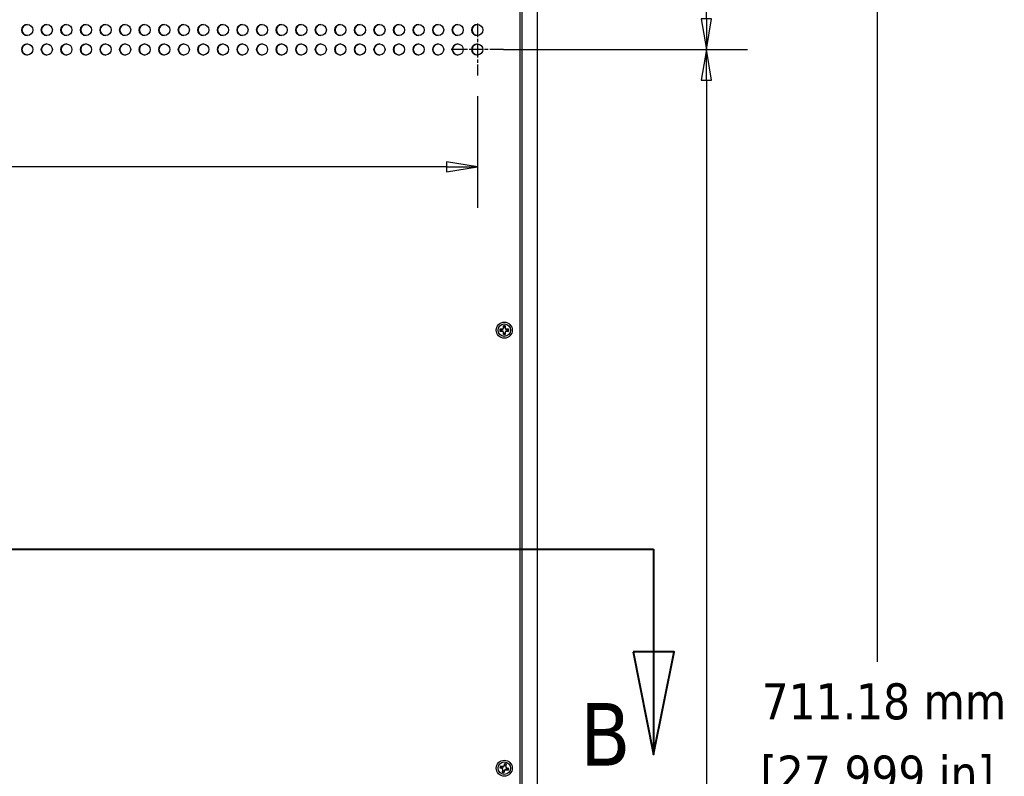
# Model space of a CAD drawing. Header units: millimetres. Extents: x 80 to 2248, y 80 to 1719.
# Tile 13 of 79: x 536 to 936, y 804 to 1111. Entities that reach past the tile are written whole.
import ezdxf

# ---------------------------------------------------------------- set-up
doc = ezdxf.new("R2010")
doc.units = ezdxf.units.MM
doc.header["$LTSCALE"] = 8.333333
doc.linetypes.add('CHAIN', pattern=[0.7087, 0.4724, -0.0591, 0.1181, -0.0591])
doc.linetypes.add('DOUBLE_DASH_CHAIN', pattern=[1.2403, 0.6614, -0.0827, 0.1654, -0.0827, 0.1654, -0.0827])
for name, color, linetype, lineweight in [('Center Mark (ANSI)', 7, 'Continuous', 25), ('Dimension (ANSI)', 7, 'Continuous', 25), ('Section Line (ANSI)', 7, 'DOUBLE_DASH_CHAIN', 40), ('Visible (ANSI)', 7, 'Continuous', 25)]:
    doc.layers.add(name, color=color, linetype=linetype, lineweight=lineweight)
doc.styles.add('Note Text (ANSI)', font='tahoma.ttf')
doc.styles.add('Note Text (ANSI) - 3DA', font='tahoma.ttf')
doc.dimstyles.new('Default - mm (ANSI)', dxfattribs={"dimscale": 8.333333, "dimtxt": 1.75, "dimasz": 1.5, "dimexe": 2, "dimexo": 1, "dimgap": 0.8, "dimtad": 0, "dimtih": 1, "dimtoh": 1, "dimrnd": 1e-08, "dimzin": 0, "dimdsep": 46, "dimtxsty": 'Note Text (ANSI)', "dimblk": 'Filled-2', "dimcen": 0.09, "dimdle": 10, "dimclrd": 256, "dimclre": 256, "dimclrt": 256, "dimadec": 1, "dimazin": 0, "dimtfac": 1.741714, "dimtofl": 0, "dimtmove": 0, "dimatfit": 3, "dimldrblk": 'Filled-1', "dimfxl": 1, "dimtolj": 1, "dimtzin": 0, "dimlwd": -1, "dimlwe": -1, "dimarcsym": 0})

# ---------------------------------------------------------------- blocks, each defined once
blk = doc.blocks.new('2dTransSection1')
at = {"layer": 'Section Line (ANSI)', "linetype": 'DOUBLE_DASH_CHAIN', "ltscale": 14.02702}
blk.add_line((33.717, 107.498), (95.208, 107.498), dxfattribs=at)
at = {"layer": 'Section Line (ANSI)', "linetype": 'Continuous'}
for p, q in [((85.91, 107.498), (95.208, 107.498)), ((95.208, 107.498), (95.208, 102.498)), ((94.208, 102.498), (95.208, 97.498)), ((96.208, 102.498), (94.208, 102.498)), ((95.208, 102.498), (95.208, 97.498)), ((95.208, 97.498), (96.208, 102.498))]:
    blk.add_line(p, q, dxfattribs=at)
at = {"layer": 'Section Line (ANSI)', "linetype": 'Continuous', "flags": 128}
blk.add_lwpolyline([(94.208, 102.498), (95.208, 97.498), (96.208, 102.498), (94.208, 102.498)], dxfattribs=at)
at = {"layer": 'Section Line (ANSI)'}
blk.add_solid([(94.208, 102.498), (95.208, 97.498), (96.208, 102.498), (94.208, 102.498)], dxfattribs=at)
at = {"layer": 'Section Line (ANSI)', "insert": (91.62, 96.955), "char_height": 3.048, "attachment_point": 7, "style": 'Note Text (ANSI) - 3DA'}
blk.add_mtext('B', dxfattribs=at)
blk = doc.blocks.new('Filled-2')
at = {"color": 0}
for p, q in [((0, 0), (-1, 0.167)), ((-1, 0.167), (-1, -0.167)), ((-1, 0), (0, 0)), ((-1, -0.167), (0, 0))]:
    blk.add_line(p, q, dxfattribs=at)
at = {"color": 0, "flags": 128}
blk.add_lwpolyline([(-1, -0.167), (0, 0), (-1, 0.167), (-1, -0.167)], dxfattribs=at)
at = {"color": 0}
blk.add_solid([(-1, -0.167), (0, 0), (-1, 0.167), (-1, -0.167)], dxfattribs=at)
blk = doc.blocks.new('*D10')
at = {"layer": 'Defpoints', "color": 0, "transparency": 16777216}
for p in [(746.22, 1251.4), (884.09, 1251.4), (776.7, 540.22)]:
    blk.add_point(p, dxfattribs=at)
at = {"layer": 'Dimension (ANSI)', "transparency": 16777216}
for p, q in [((754.55, 1251.4), (900.76, 1251.4)), ((884.09, 1238.9), (884.09, 850.11)), ((884.09, 552.72), (884.09, 789.12)), ((785.03, 540.22), (900.76, 540.22))]:
    blk.add_line(p, q, dxfattribs=at)
at = {"layer": 'Dimension (ANSI)', "transparency": 16777216, "xscale": 12.5, "yscale": 12.5, "zscale": 12.5}
for p, rotation in [((884.09, 1251.4), 90), ((884.09, 540.22), 270)]:
    blk.add_blockref('Filled-2', p, dxfattribs=dict(at, rotation=rotation))
at = {"layer": 'Dimension (ANSI)', "transparency": 16777216, "char_height": 14.5833, "attachment_point": 5, "style": 'Note Text (ANSI)'}
for s, insert in [('\\A1; 711.18 mm', (884.09, 833.91)), ('\\A1;[27.999 in]', (884.09, 803.41))]:
    blk.add_mtext(s, dxfattribs=dict(at, insert=insert))
blk = doc.blocks.new('Filled-1')
at = {"color": 0}
for p, q in [((0, 0), (-1, 0.333)), ((-1, 0.333), (-1, -0.333)), ((-1, 0), (0, 0)), ((-1, -0.333), (0, 0))]:
    blk.add_line(p, q, dxfattribs=at)
at = {"color": 0, "flags": 128}
blk.add_lwpolyline([(-1, -0.333), (0, 0), (-1, 0.333), (-1, -0.333)], dxfattribs=at)
at = {"color": 0}
blk.add_solid([(-1, -0.333), (0, 0), (-1, 0.333), (-1, -0.333)], dxfattribs=at)
blk = doc.blocks.new('*D23')
at = {"layer": 'Defpoints', "color": 0, "transparency": 16777216}
for p in [(724.13, 1098.65), (814.78, 1098.65), (776.7, 540.22)]:
    blk.add_point(p, dxfattribs=at)
at = {"layer": 'Dimension (ANSI)', "transparency": 16777216}
for p, q in [((732.46, 1098.65), (831.45, 1098.65)), ((814.78, 1086.15), (814.78, 736.02)), ((814.78, 552.72), (814.78, 675.02)), ((785.03, 540.22), (831.45, 540.22))]:
    blk.add_line(p, q, dxfattribs=at)
at = {"layer": 'Dimension (ANSI)', "transparency": 16777216, "xscale": 12.5, "yscale": 12.5, "zscale": 12.5}
for p, rotation in [((814.78, 1098.65), 90), ((814.78, 540.22), 270)]:
    blk.add_blockref('Filled-2', p, dxfattribs=dict(at, rotation=rotation))
at = {"layer": 'Dimension (ANSI)', "transparency": 16777216, "char_height": 14.5833, "attachment_point": 5, "style": 'Note Text (ANSI)'}
for s, insert in [('\\A1; 558.42 mm', (814.78, 719.81)), ('\\A1;[21.985 in]', (814.78, 689.31))]:
    blk.add_mtext(s, dxfattribs=dict(at, insert=insert))
blk = doc.blocks.new('*D24')
at = {"layer": 'Defpoints', "color": 0, "transparency": 16777216}
for p in [(732.46, 1225.65), (814.79, 1225.65), (732.46, 1098.65)]:
    blk.add_point(p, dxfattribs=at)
at = {"layer": 'Dimension (ANSI)', "transparency": 16777216}
for p, q in [((740.8, 1225.65), (831.45, 1225.65)), ((814.79, 1213.15), (814.79, 1192.61)), ((814.79, 1111.15), (814.79, 1131.68)), ((740.8, 1098.65), (831.45, 1098.65))]:
    blk.add_line(p, q, dxfattribs=at)
at = {"layer": 'Dimension (ANSI)', "transparency": 16777216, "xscale": 12.5, "yscale": 12.5, "zscale": 12.5}
for p, rotation in [((814.79, 1225.65), 90), ((814.79, 1098.65), 270)]:
    blk.add_blockref('Filled-2', p, dxfattribs=dict(at, rotation=rotation))
at = {"layer": 'Dimension (ANSI)', "transparency": 16777216, "char_height": 14.5833, "attachment_point": 5, "style": 'Note Text (ANSI)'}
for s, insert in [('\\A1; 127.00 mm', (814.79, 1176.41)), ('\\A1;[5.000 in]', (814.79, 1145.94))]:
    blk.add_mtext(s, dxfattribs=dict(at, insert=insert))
blk = doc.blocks.new('*D25')
at = {"layer": 'Defpoints', "color": 0, "transparency": 16777216}
for p in [(348.82, 1088.06), (721.88, 1088.06), (721.88, 1051.02)]:
    blk.add_point(p, dxfattribs=at)
at = {"layer": 'Dimension (ANSI)', "transparency": 16777216}
for p, q in [((348.82, 1079.73), (348.82, 1034.36)), ((721.88, 1079.73), (721.88, 1034.36)), ((348.82, 1051.02), (306.49, 1051.02)), ((709.38, 1051.02), (361.32, 1051.02))]:
    blk.add_line(p, q, dxfattribs=at)
at = {"layer": 'Dimension (ANSI)', "transparency": 16777216, "xscale": 12.5, "yscale": 12.5, "zscale": 12.5, "rotation": 180}
blk.add_blockref('Filled-2', (348.82, 1051.02), dxfattribs=at)
at = {"layer": 'Dimension (ANSI)', "transparency": 16777216, "xscale": 12.5, "yscale": 12.5, "zscale": 12.5}
blk.add_blockref('Filled-2', (721.88, 1051.02), dxfattribs=at)
at = {"layer": 'Dimension (ANSI)', "transparency": 16777216, "char_height": 14.5833, "attachment_point": 5, "style": 'Note Text (ANSI)'}
for s, insert in [('\\A1; 373.06 mm', (246.92, 1065.29)), ('\\A1;[14.687 in]', (246.92, 1034.82))]:
    blk.add_mtext(s, dxfattribs=dict(at, insert=insert))

msp = doc.modelspace()

# ---------------------------------------------------------------- linework, layer by layer
at = {"layer": 'Center Mark (ANSI)', "linetype": 'CHAIN', "ltscale": 1.410654}
for p, q in [((721.8834, 1109.2272), (721.8834, 1088.0647)), ((732.4646, 1098.6459), (711.3022, 1098.6459))]:
    msp.add_line(p, q, dxfattribs=at)
at = {"layer": 'Visible (ANSI)'}
for p, q in [((746.2181, 578.3242), (746.2181, 1251.4042)), ((739.1173, 1235.9329), (739.1173, 555.6955)), ((739.8681, 1234.9042), (739.8681, 556.7242)), ((731.7593, 985.0732), (731.0594, 985.0732)), ((731.0594, 984.3553), (731.7593, 984.3553)), ((732.2541, 985.2782), (731.7593, 985.0732)), ((731.7757, 984.9906), (731.7593, 985.0732)), ((731.7757, 984.4379), (731.7593, 984.3553)), ((731.7593, 984.3553), (732.2541, 984.1503)), ((732.4591, 985.7731), (732.2541, 985.2782)), ((732.3494, 985.1829), (732.2541, 985.2782)), ((732.3494, 984.2455), (732.2541, 984.1503)), ((732.2541, 984.1503), (732.4591, 983.6554)), ((732.4591, 986.4729), (732.4591, 985.7731)), ((732.5418, 985.7566), (732.4591, 985.7731)), ((732.5418, 983.6719), (732.4591, 983.6554)), ((732.4591, 983.6554), (732.4591, 982.9556)), ((733.0944, 985.7566), (733.1771, 985.7731)), ((733.0944, 983.6719), (733.1771, 983.6554)), ((733.1771, 985.7731), (733.1771, 986.4729)), ((733.3821, 985.2782), (733.1771, 985.7731)), ((733.1771, 983.6554), (733.3821, 984.1503)), ((733.1771, 982.9556), (733.1771, 983.6554)), ((733.2868, 985.1829), (733.3821, 985.2782)), ((733.2868, 984.2455), (733.3821, 984.1503)), ((733.8769, 985.0732), (733.3821, 985.2782)), ((733.3821, 984.1503), (733.8769, 984.3553)), ((733.8605, 984.9906), (733.8769, 985.0732)), ((733.8605, 984.4379), (733.8769, 984.3553)), ((734.5768, 985.0732), (733.8769, 985.0732)), ((733.8769, 984.3553), (734.5768, 984.3553)), ((731.0282, 807.0491), (731.7015, 806.858)), ((731.8975, 807.5487), (731.2243, 807.7398)), ((731.7399, 806.933), (731.7015, 806.858)), ((731.7015, 806.858), (732.1216, 806.5257)), ((731.8908, 807.4647), (731.8975, 807.5487)), ((732.4295, 807.6108), (731.8975, 807.5487)), ((732.7619, 808.0308), (732.4295, 807.6108)), ((732.4952, 807.4931), (732.4295, 807.6108)), ((732.9529, 808.7041), (732.7619, 808.0308)), ((732.8369, 807.9925), (732.7619, 808.0308)), ((733.3685, 807.8416), (733.4525, 807.8348)), ((733.397, 807.2372), (733.5146, 807.3028)), ((733.4525, 807.8348), (733.6436, 808.5081)), ((733.5146, 807.3028), (733.4525, 807.8348)), ((733.9347, 806.9705), (733.5146, 807.3028)), ((733.8963, 806.8955), (733.9347, 806.9705)), ((734.608, 806.7794), (733.9347, 806.9705)), ((732.1837, 805.9937), (731.9926, 805.3204)), ((732.2392, 806.5913), (732.1216, 806.5257)), ((732.1216, 806.5257), (732.1837, 805.9937)), ((732.2677, 805.9869), (732.1837, 805.9937)), ((732.6833, 805.1244), (732.8743, 805.7976)), ((732.7993, 805.836), (732.8743, 805.7976)), ((732.8743, 805.7976), (733.2067, 806.2177)), ((733.141, 806.3354), (733.2067, 806.2177)), ((733.2067, 806.2177), (733.7387, 806.2798)), ((733.7454, 806.3638), (733.7387, 806.2798)), ((733.7387, 806.2798), (734.4119, 806.0887))]:
    msp.add_line(p, q, dxfattribs=at)
for centre, radius in [((539.3209, 1106.5834), 2.2479), ((547.2584, 1106.5834), 2.2479), ((555.1959, 1106.5834), 2.2479), ((563.1334, 1106.5834), 2.2479), ((571.0709, 1106.5834), 2.2479), ((579.0084, 1106.5834), 2.2479), ((586.9459, 1106.5834), 2.2479), ((594.8834, 1106.5834), 2.2479), ((602.8209, 1106.5834), 2.2479), ((610.7584, 1106.5834), 2.2479), ((618.6959, 1106.5834), 2.2479), ((626.6334, 1106.5834), 2.2479), ((634.5709, 1106.5834), 2.2479), ((642.5084, 1106.5834), 2.2479), ((650.4459, 1106.5834), 2.2479), ((658.3834, 1106.5834), 2.2479), ((666.3209, 1106.5834), 2.2479), ((674.2584, 1106.5834), 2.2479), ((682.1959, 1106.5834), 2.2479), ((690.1334, 1106.5834), 2.2479), ((698.0709, 1106.5834), 2.2479), ((706.0084, 1106.5834), 2.2479), ((713.9459, 1106.5834), 2.2479), ((721.8834, 1106.5834), 2.2479), ((539.3209, 1098.6459), 2.2479), ((547.2584, 1098.6459), 2.2479), ((555.1959, 1098.6459), 2.2479), ((563.1334, 1098.6459), 2.2479), ((571.0709, 1098.6459), 2.2479), ((579.0084, 1098.6459), 2.2479), ((586.9459, 1098.6459), 2.2479), ((594.8834, 1098.6459), 2.2479), ((602.8209, 1098.6459), 2.2479), ((610.7584, 1098.6459), 2.2479), ((618.6959, 1098.6459), 2.2479), ((626.6334, 1098.6459), 2.2479), ((634.5709, 1098.6459), 2.2479), ((642.5084, 1098.6459), 2.2479), ((650.4459, 1098.6459), 2.2479), ((658.3834, 1098.6459), 2.2479), ((666.3209, 1098.6459), 2.2479), ((674.2584, 1098.6459), 2.2479), ((682.1959, 1098.6459), 2.2479), ((690.1334, 1098.6459), 2.2479), ((698.0709, 1098.6459), 2.2479), ((706.0084, 1098.6459), 2.2479), ((713.9459, 1098.6459), 2.2479), ((721.8834, 1098.6459), 2.2479), ((732.8181, 984.7142), 3.2512), ((732.8181, 984.7142), 2.54), ((732.8181, 806.9142), 3.2512), ((732.8181, 806.9142), 2.54)]:
    msp.add_circle(centre, radius, dxfattribs=at)
for centre, radius, start, end in [((539.4063, 1106.5834), 2.2479, 91.088428, 268.911572), ((547.3438, 1106.5834), 2.2479, 91.088428, 268.911572), ((555.2813, 1106.5834), 2.2479, 91.088428, 268.911572), ((563.2188, 1106.5834), 2.2479, 91.088428, 268.911572), ((571.1563, 1106.5834), 2.2479, 91.088428, 268.911572), ((579.0938, 1106.5834), 2.2479, 91.088428, 268.911572), ((587.0313, 1106.5834), 2.2479, 91.088428, 268.911572), ((594.9688, 1106.5834), 2.2479, 91.088428, 268.911572), ((602.9063, 1106.5834), 2.2479, 91.088428, 268.911572), ((610.8438, 1106.5834), 2.2479, 91.088428, 268.911572), ((618.7813, 1106.5834), 2.2479, 91.088428, 268.911572), ((626.7188, 1106.5834), 2.2479, 91.088428, 268.911572), ((634.6563, 1106.5834), 2.2479, 91.088428, 268.911572), ((642.5938, 1106.5834), 2.2479, 91.088428, 268.911572), ((650.5313, 1106.5834), 2.2479, 91.088428, 268.911572), ((658.4688, 1106.5834), 2.2479, 91.088428, 268.911572), ((666.4063, 1106.5834), 2.2479, 91.088428, 268.911572), ((674.3438, 1106.5834), 2.2479, 91.088428, 268.911572), ((682.2813, 1106.5834), 2.2479, 91.088428, 268.911572), ((690.2188, 1106.5834), 2.2479, 91.088428, 268.911572), ((698.1563, 1106.5834), 2.2479, 91.088428, 268.911572), ((706.0938, 1106.5834), 2.2479, 91.088428, 268.911572), ((714.0313, 1106.5834), 2.2479, 91.088428, 268.911572), ((721.9688, 1106.5834), 2.2479, 91.088428, 268.911572), ((539.4063, 1098.6459), 2.2479, 91.088428, 268.911572), ((547.3438, 1098.6459), 2.2479, 91.088428, 268.911572), ((555.2813, 1098.6459), 2.2479, 91.088428, 268.911572), ((563.2188, 1098.6459), 2.2479, 91.088428, 268.911572), ((571.1563, 1098.6459), 2.2479, 91.088428, 268.911572), ((579.0938, 1098.6459), 2.2479, 91.088428, 268.911572), ((587.0313, 1098.6459), 2.2479, 91.088428, 268.911572), ((594.9688, 1098.6459), 2.2479, 91.088428, 268.911572), ((602.9063, 1098.6459), 2.2479, 91.088428, 268.911572), ((610.8438, 1098.6459), 2.2479, 91.088428, 268.911572), ((618.7813, 1098.6459), 2.2479, 91.088428, 268.911572), ((626.7188, 1098.6459), 2.2479, 91.088428, 268.911572), ((634.6563, 1098.6459), 2.2479, 91.088428, 268.911572), ((642.5938, 1098.6459), 2.2479, 91.088428, 268.911572), ((650.5313, 1098.6459), 2.2479, 91.088428, 268.911572), ((658.4688, 1098.6459), 2.2479, 91.088428, 268.911572), ((666.4063, 1098.6459), 2.2479, 91.088428, 268.911572), ((674.3438, 1098.6459), 2.2479, 91.088428, 268.911572), ((682.2813, 1098.6459), 2.2479, 91.088428, 268.911572), ((690.2188, 1098.6459), 2.2479, 91.088428, 268.911572), ((698.1563, 1098.6459), 2.2479, 91.088428, 268.911572), ((706.0938, 1098.6459), 2.2479, 91.088428, 268.911572), ((714.0313, 1098.6459), 2.2479, 91.088428, 268.911572), ((721.9688, 1098.6459), 2.2479, 91.088428, 268.911572), ((732.8181, 984.7142), 1.7949, 168.463041, 191.536959), ((732.8181, 984.7142), 1.7483, 168.660385, 191.339615), ((732.8181, 984.7142), 1.7949, 78.463041, 101.536959), ((732.8181, 984.7142), 1.7949, 258.463041, 281.536959), ((732.8181, 984.7142), 1.7483, 78.660385, 101.339615), ((732.8181, 984.7142), 1.7483, 258.660385, 281.339615), ((732.8181, 984.7142), 1.7483, 348.660385, 11.339615), ((732.8181, 984.7142), 1.7949, 348.463041, 11.536959), ((732.8181, 806.9142), 1.7949, 152.617931, 175.691849), ((732.8181, 806.9142), 1.7483, 152.815274, 175.494505), ((732.8181, 806.9142), 1.7949, 62.617931, 85.691849), ((732.8181, 806.9142), 1.7483, 62.815274, 85.494505), ((732.8181, 806.9142), 1.7949, 242.617931, 265.691849), ((732.8181, 806.9142), 1.7483, 242.815274, 265.494505), ((732.8181, 806.9142), 1.7483, 332.815274, 355.494505), ((732.8181, 806.9142), 1.7949, 332.617931, 355.691849)]:
    msp.add_arc(centre, radius, start, end, dxfattribs=at)
for points, weights in [([(731.1039, 985.058), (731.082, 985.0655), (731.0594, 985.0732)], [1.01218915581, 1.01172679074, 1.01110160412]), ([(731.1039, 984.3705), (731.082, 984.363), (731.0594, 984.3553)], [1.01218915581, 1.01172679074, 1.01110160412]), ([(731.1039, 985.058), (731.5204, 985.0161), (731.7757, 984.9906)], [1.53696783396, 1.9683578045, 2.37346205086]), ([(731.7757, 984.4379), (731.5204, 984.4124), (731.1039, 984.3705)], [2.37346205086, 1.9683578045, 1.53696783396]), ([(731.7757, 984.9906), (732.138, 985.1057), (732.3494, 985.1829)], [2.07391766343, 2.6044802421, 2.81776863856]), ([(732.3494, 984.2455), (732.138, 984.3228), (731.7757, 984.4379)], [2.81776863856, 2.60448024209, 2.07391766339]), ([(732.3494, 985.1829), (732.4266, 985.3944), (732.5418, 985.7566)], [2.81776863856, 2.60448024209, 2.07391766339]), ([(732.5418, 983.6719), (732.4266, 984.0341), (732.3494, 984.2455)], [2.07391766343, 2.6044802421, 2.81776863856]), ([(732.4743, 986.4284), (732.4668, 986.4504), (732.4591, 986.4729)], [1.01218915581, 1.01172679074, 1.01110160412]), ([(732.4743, 983.0001), (732.4668, 982.9781), (732.4591, 982.9556)], [1.01218915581, 1.01172679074, 1.01110160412]), ([(732.5418, 985.7566), (732.5163, 986.0119), (732.4743, 986.4284)], [2.37346205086, 1.9683578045, 1.53696783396]), ([(732.4743, 983.0001), (732.5163, 983.4165), (732.5418, 983.6719)], [1.53696783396, 1.9683578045, 2.37346205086]), ([(733.1619, 986.4284), (733.1199, 986.0119), (733.0944, 985.7566)], [1.53696783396, 1.9683578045, 2.37346205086]), ([(733.0944, 985.7566), (733.2096, 985.3944), (733.2868, 985.1829)], [2.07391766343, 2.6044802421, 2.81776863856]), ([(733.2868, 984.2455), (733.2096, 984.0341), (733.0944, 983.6719)], [2.81776863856, 2.6044802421, 2.07391766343]), ([(733.0944, 983.6719), (733.1199, 983.4165), (733.1619, 983.0001)], [2.37346205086, 1.9683578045, 1.53696783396]), ([(733.1619, 986.4284), (733.1694, 986.4504), (733.1771, 986.4729)], [1.01218915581, 1.01172679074, 1.01110160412]), ([(733.1619, 983.0001), (733.1694, 982.9781), (733.1771, 982.9556)], [1.01218915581, 1.01172679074, 1.01110160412]), ([(733.2868, 985.1829), (733.4982, 985.1057), (733.8605, 984.9906)], [2.81776863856, 2.60448024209, 2.07391766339]), ([(733.8605, 984.4379), (733.4982, 984.3228), (733.2868, 984.2455)], [2.07391766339, 2.60448024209, 2.81776863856]), ([(733.8605, 984.9906), (734.1158, 985.0161), (734.5323, 985.058)], [2.37346205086, 1.9683578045, 1.53696783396]), ([(734.5323, 984.3705), (734.1158, 984.4124), (733.8605, 984.4379)], [1.53696783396, 1.9683578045, 2.37346205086]), ([(734.5323, 985.058), (734.5542, 985.0655), (734.5768, 985.0732)], [1.01218915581, 1.01172679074, 1.01110160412]), ([(734.5323, 984.3705), (734.5542, 984.363), (734.5768, 984.3553)], [1.01218915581, 1.01172679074, 1.01110160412]), ([(731.0752, 807.0516), (731.052, 807.0503), (731.0282, 807.0491)], [1.01218915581, 1.01172679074, 1.01110160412]), ([(731.7399, 806.933), (731.4873, 806.9782), (731.0752, 807.0516)], [2.37346205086, 1.9683578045, 1.53696783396]), ([(731.2629, 807.713), (731.2438, 807.7262), (731.2243, 807.7398)], [1.01218915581, 1.01172679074, 1.01110160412]), ([(731.2629, 807.713), (731.6521, 807.5589), (731.8908, 807.4647)], [1.53696783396, 1.9683578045, 2.37346205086]), ([(732.2392, 806.5913), (732.0569, 806.7233), (731.7399, 806.933)], [2.81776863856, 2.60448024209, 2.07391766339]), ([(731.8908, 807.4647), (732.2707, 807.4765), (732.4952, 807.4931)], [2.07391766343, 2.6044802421, 2.81776863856]), ([(732.4952, 807.4931), (732.6272, 807.6754), (732.8369, 807.9925)], [2.81776863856, 2.60448024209, 2.07391766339]), ([(732.8369, 807.9925), (732.8821, 808.245), (732.9554, 808.6571)], [2.37346205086, 1.9683578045, 1.53696783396]), ([(732.9554, 808.6571), (732.9542, 808.6803), (732.9529, 808.7041)], [1.01218915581, 1.01172679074, 1.01110160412]), ([(733.6168, 808.4694), (733.4628, 808.0802), (733.3685, 807.8416)], [1.53696783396, 1.9683578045, 2.37346205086]), ([(733.3685, 807.8416), (733.3804, 807.4616), (733.397, 807.2372)], [2.07391766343, 2.6044802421, 2.81776863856]), ([(733.397, 807.2372), (733.5793, 807.1051), (733.8963, 806.8955)], [2.81776863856, 2.60448024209, 2.07391766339]), ([(733.6168, 808.4694), (733.6301, 808.4885), (733.6436, 808.5081)], [1.01218915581, 1.01172679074, 1.01110160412]), ([(733.8963, 806.8955), (734.1489, 806.8503), (734.561, 806.7769)], [2.37346205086, 1.9683578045, 1.53696783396]), ([(732.0194, 805.3591), (732.0061, 805.34), (731.9926, 805.3204)], [1.01218915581, 1.01172679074, 1.01110160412]), ([(732.0194, 805.3591), (732.1734, 805.7483), (732.2677, 805.9869)], [1.53696783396, 1.9683578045, 2.37346205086]), ([(732.2677, 805.9869), (732.2558, 806.3668), (732.2392, 806.5913)], [2.07391766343, 2.6044802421, 2.81776863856]), ([(732.7993, 805.836), (732.7541, 805.5834), (732.6808, 805.1714)], [2.37346205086, 1.9683578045, 1.53696783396]), ([(732.6808, 805.1714), (732.682, 805.1482), (732.6833, 805.1244)], [1.01218915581, 1.01172679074, 1.01110160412]), ([(733.141, 806.3354), (733.009, 806.1531), (732.7993, 805.836)], [2.81776863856, 2.6044802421, 2.07391766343]), ([(733.7454, 806.3638), (733.3655, 806.352), (733.141, 806.3354)], [2.07391766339, 2.60448024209, 2.81776863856]), ([(734.3733, 806.1155), (733.9841, 806.2696), (733.7454, 806.3638)], [1.53696783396, 1.9683578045, 2.37346205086]), ([(734.3733, 806.1155), (734.3924, 806.1023), (734.4119, 806.0887)], [1.01218915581, 1.01172679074, 1.01110160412]), ([(734.561, 806.7769), (734.5842, 806.7781), (734.608, 806.7794)], [1.01218915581, 1.01172679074, 1.01110160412])]:
    msp.add_rational_spline(points, weights, degree=2, dxfattribs=at)

# ---------------------------------------------------------------- block references
at = {"layer": 'Section Line (ANSI)', "xscale": 8.333333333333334, "yscale": 8.333333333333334, "zscale": 8.333333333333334}
msp.add_blockref('2dTransSection1', (0, 0), dxfattribs=at)

# ---------------------------------------------------------------- dimensions: what is measured, and where the dimension line sits
at = {"layer": 'Dimension (ANSI)'}
for base, p1, p2, angle, text, override, picture, middle in [((884.0899, 1251.4042), (776.6981, 540.2242), (746.2181, 1251.4042), 90, ' <> mm\\X[27.999 in]', {"dimgap": 0.8, "dimdec": 2, "dimpost": '', "dimtol": 0, "dimlim": 0, "dimtp": 0, "dimtm": 0, "dimtdec": 2, "dimatfit": 1}, '*D10', (884.0899, 819.6142)), ((814.7855, 1225.6459), (732.4646, 1098.6459), (732.4646, 1225.6459), 90, ' <> mm\\X[5.000 in]', {"dimgap": 0.8, "dimdec": 2, "dimpost": '', "dimtol": 0, "dimlim": 0, "dimtp": 0, "dimtm": 0, "dimtdec": 2, "dimatfit": 1}, '*D24', (814.7855, 1162.1459)), ((721.8834, 1051.0248), (348.8209, 1088.0647), (721.8834, 1088.0647), 180, ' <> mm\\X[14.687 in]', {"dimgap": 0.8, "dimtih": 0, "dimtoh": 0, "dimdec": 2, "dimpost": '', "dimtol": 0, "dimlim": 0, "dimtp": 0, "dimtm": 0, "dimtdec": 2, "dimatfit": 2}, '*D25', (246.9235, 1051.0248)), ((814.782, 1098.6459), (776.6981, 540.2242), (724.1313, 1098.6459), 90, ' <> mm\\X[21.985 in]', {"dimgap": 0.8, "dimdec": 2, "dimpost": '', "dimtol": 0, "dimlim": 0, "dimtp": 0, "dimtm": 0, "dimtdec": 2, "dimatfit": 1}, '*D23', (814.782, 705.5191))]:
    dim = msp.add_linear_dim(base=base, p1=p1, p2=p2, angle=angle, text=text, dimstyle='Default - mm (ANSI)', override=override, dxfattribs=at)
    dim.commit()
    dim.dimension.update_dxf_attribs({"geometry": picture, "text_midpoint": middle, "dimtype": 160})

doc.saveas('drawing.dxf')
